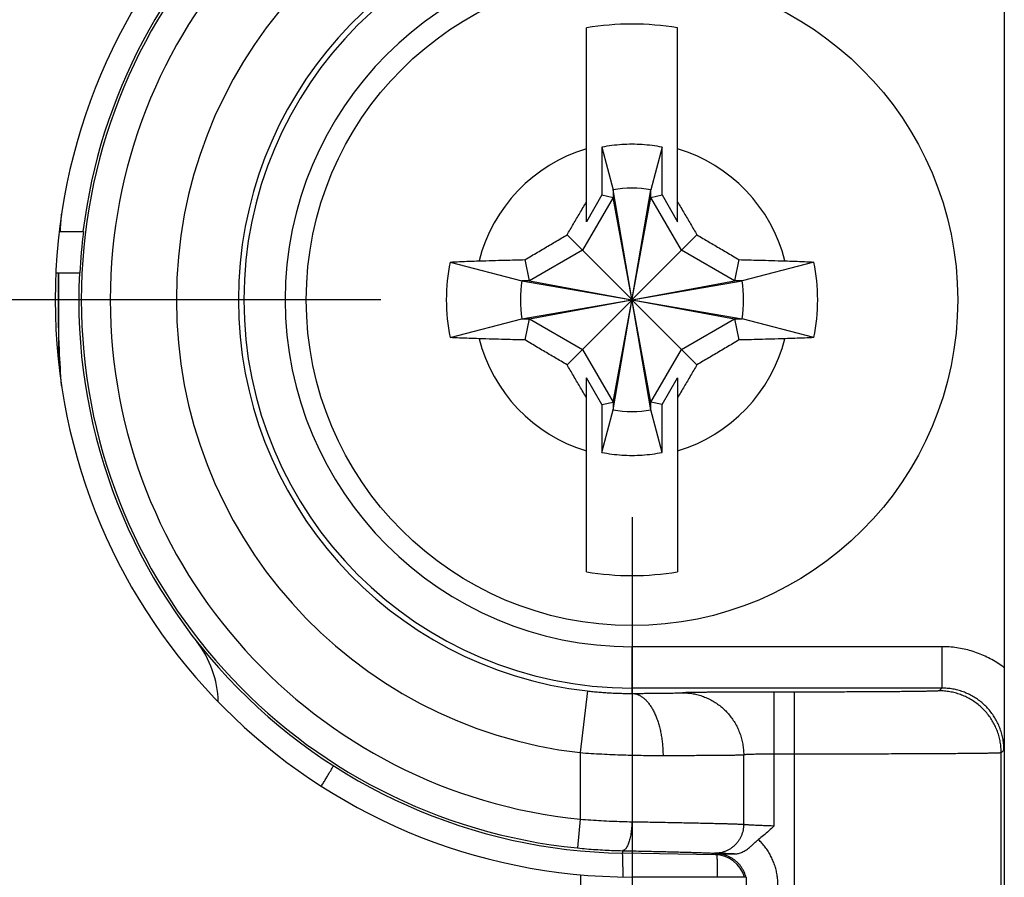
# Model space of a CAD drawing. Header units: inches. Extents: x 0 to 34, y 0 to 22.
# Tile 58 of 93: x 19.301 to 19.777, y 14.469 to 14.884. Entities that reach past the tile are written whole.
import ezdxf

# ---------------------------------------------------------------- set-up
doc = ezdxf.new("R2010")
doc.units = ezdxf.units.IN
doc.header["$LTSCALE"] = 1.87
doc.header["$MEASUREMENT"] = 0
doc.layers.get('0').update_dxf_attribs({"linetype": 'CONTINUOUS'})
doc.layers.add('DIMENSIONS', color=7, linetype='CONTINUOUS')
doc.styles.get("Standard").update_dxf_attribs({"font": 'txt', "width": 0.8})
doc.dimstyles.new('DIMSTYLE_1', dxfattribs={"dimtxt": 0.125, "dimasz": 0.18, "dimexe": 0.18, "dimexo": 0.0625, "dimgap": 0.09, "dimtad": 0, "dimtih": 1, "dimtoh": 1, "dimdec": 3, "dimzin": 4, "dimdsep": 46, "dimtxsty": 'STANDARD', "dimblk": '_FILLED', "dimblk1": '_FILLED', "dimblk2": '_FILLED', "dimcen": 0.09, "dimadec": 0, "dimazin": 0, "dimtp": 0.01, "dimtm": 0.01, "dimtfac": 1, "dimtdec": 3, "dimtofl": 0, "dimtmove": 0, "dimatfit": 3, "dimldrblk": '_FILLED', "dimfxl": 1, "dimtolj": 1, "dimtzin": 4, "dimarcsym": 0})

# ---------------------------------------------------------------- blocks, each defined once
blk = doc.blocks.new('_FILLED')
at = {"color": 0, "linetype": 'BYBLOCK'}
blk.add_solid([(0, 0), (-1, 0.1736111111), (-1, -0.1736111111)], dxfattribs=at)
blk = doc.blocks.new('*D14')
at = {"layer": 'DIMENSIONS', "color": 2, "linetype": 'CONTINUOUS'}
for p, q in [((19.4757473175, 14.7483437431), (15.8491030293, 14.7483437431)), ((15.9741030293, 14.7483437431), (15.9741030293, 14.3769104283)), ((15.9741030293, 14.0054771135), (15.9741030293, 14.3769104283)), ((15.9741030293, 14.3769104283), (15.9741030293, 13.6815105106)), ((16.7136761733, 14.0054771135), (15.8491030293, 14.0054771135)), ((15.9741030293, 13.6815105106), (15.6371751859, 13.6815105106))]:
    blk.add_line(p, q, dxfattribs=at)
at = {"layer": 'DIMENSIONS', "color": 2, "linetype": 'CONTINUOUS', "xscale": 0.18, "yscale": 0.18, "zscale": 0.18}
for p, rotation in [((15.9741030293, 14.7483437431), 90), ((15.9741030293, 14.0054771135), 270)]:
    blk.add_blockref('_FILLED', p, dxfattribs=dict(at, rotation=rotation))
at = {"layer": 'DIMENSIONS', "color": 2, "linetype": 'CONTINUOUS', "width": 0.8}
for s, p in [('[', (14.8746751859, 13.6190105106)), (']', (15.4746751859, 13.6190105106)), ('.743', (14.3496751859, 13.6190105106)), ('18.87', (14.9746751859, 13.6190105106))]:
    blk.add_text(s, height=0.125, dxfattribs=at).set_placement(p)
blk = doc.blocks.new('*D20')
at = {"layer": 'DIMENSIONS', "color": 2, "linetype": 'CONTINUOUS'}
for p, q in [((19.5971030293, 14.6432688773), (19.5971030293, 11.6287782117)), ((16.7861030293, 13.9271134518), (16.7861030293, 11.6287782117)), ((16.7861030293, 11.7537782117), (17.4882783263, 11.7537782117)), ((19.5971030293, 11.7537782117), (18.8382783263, 11.7537782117))]:
    blk.add_line(p, q, dxfattribs=at)
at = {"layer": 'DIMENSIONS', "color": 2, "linetype": 'CONTINUOUS', "xscale": 0.18, "yscale": 0.18, "zscale": 0.18, "rotation": 180}
blk.add_blockref('_FILLED', (16.7861030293, 11.7537782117), dxfattribs=at)
at = {"layer": 'DIMENSIONS', "color": 2, "linetype": 'CONTINUOUS', "xscale": 0.18, "yscale": 0.18, "zscale": 0.18}
blk.add_blockref('_FILLED', (19.5971030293, 11.7537782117), dxfattribs=at)
at = {"layer": 'DIMENSIONS', "color": 2, "linetype": 'CONTINUOUS', "width": 0.8}
for s, p in [('[', (18.1757783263, 11.6912782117)), (']', (18.6757783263, 11.6912782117)), ('2.811', (17.5507783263, 11.6912782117)), ('71.4', (18.2757783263, 11.6912782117))]:
    blk.add_text(s, height=0.125, dxfattribs=at).set_placement(p)

msp = doc.modelspace()

# ---------------------------------------------------------------- linework, layer by layer
at = {"color": 7, "linetype": 'CONTINUOUS'}
for p, q in [((19.7771030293, 14.9261484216), (19.7771030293, 14.5705391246)), ((19.5750557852, 14.7860261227), (19.5750557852, 14.879794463)), ((19.6191502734, 14.7860261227), (19.6191502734, 14.879794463)), ((19.5825548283, 14.8220970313), (19.587949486, 14.8015383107)), ((19.5825548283, 14.8220970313), (19.5825548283, 14.7990148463)), ((19.6116512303, 14.8220970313), (19.6062565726, 14.8015383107)), ((19.6116512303, 14.7990148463), (19.6116512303, 14.8220970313)), ((19.6062565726, 14.6951491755), (19.587949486, 14.8015383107)), ((19.587949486, 14.8015383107), (19.587949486, 14.7978768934)), ((19.587949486, 14.6951491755), (19.6062565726, 14.8015383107)), ((19.6062565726, 14.7978768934), (19.6062565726, 14.8015383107)), ((19.587949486, 14.7978768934), (19.5731695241, 14.7722772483)), ((19.5825548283, 14.7990148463), (19.5750557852, 14.7860261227)), ((19.5825548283, 14.7990148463), (19.587949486, 14.7978768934)), ((19.6062565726, 14.6988105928), (19.587949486, 14.7978768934)), ((19.587949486, 14.6988105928), (19.6062565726, 14.7978768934)), ((19.6062565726, 14.7978768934), (19.6116512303, 14.7990148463)), ((19.6210365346, 14.7722772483), (19.6062565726, 14.7978768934)), ((19.6116512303, 14.7990148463), (19.6191502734, 14.7860261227)), ((19.3201998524, 14.7813437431), (19.3318961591, 14.7813437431)), ((19.5657064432, 14.7797403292), (19.6284996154, 14.716947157)), ((19.5657064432, 14.716947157), (19.6284996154, 14.7797403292)), ((19.5731695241, 14.7722772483), (19.5475698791, 14.7574972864)), ((19.6466361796, 14.7574972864), (19.6210365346, 14.7722772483)), ((19.5475698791, 14.7574972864), (19.5454050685, 14.7677599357)), ((19.6488009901, 14.7677599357), (19.6466361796, 14.7574972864)), ((19.5092112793, 14.7666019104), (19.5439084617, 14.7574972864)), ((19.6849947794, 14.7666019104), (19.6502975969, 14.7574972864)), ((19.3186079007, 14.7613437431), (19.3301672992, 14.7613437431)), ((19.5439084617, 14.7574972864), (19.6502975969, 14.7391901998)), ((19.5439084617, 14.7391901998), (19.6502975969, 14.7574972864)), ((19.5475698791, 14.7574972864), (19.5439084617, 14.7574972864)), ((19.5475698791, 14.7574972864), (19.6466361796, 14.7391901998)), ((19.5475698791, 14.7391901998), (19.6466361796, 14.7574972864)), ((19.6502975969, 14.7574972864), (19.6466361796, 14.7574972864)), ((19.5092112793, 14.7300855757), (19.5439084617, 14.7391901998)), ((19.5439084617, 14.7391901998), (19.5475698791, 14.7391901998)), ((19.5454050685, 14.7289275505), (19.5475698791, 14.7391901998)), ((19.5475698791, 14.7391901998), (19.5731695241, 14.7244102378)), ((19.6210365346, 14.7244102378), (19.6466361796, 14.7391901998)), ((19.6466361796, 14.7391901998), (19.6502975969, 14.7391901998)), ((19.6466361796, 14.7391901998), (19.6488009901, 14.7289275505)), ((19.6849947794, 14.7300855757), (19.6502975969, 14.7391901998)), ((19.5731695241, 14.7244102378), (19.587949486, 14.6988105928)), ((19.6062565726, 14.6988105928), (19.6210365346, 14.7244102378)), ((19.5825548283, 14.6976726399), (19.5750557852, 14.7106613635)), ((19.5750557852, 14.6168930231), (19.5750557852, 14.7106613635)), ((19.6116512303, 14.6976726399), (19.6191502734, 14.7106613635)), ((19.6191502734, 14.7106613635), (19.6191502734, 14.6168930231)), ((19.5825548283, 14.6976726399), (19.587949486, 14.6988105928)), ((19.5825548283, 14.6976726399), (19.5825548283, 14.6745904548)), ((19.587949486, 14.6988105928), (19.587949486, 14.6951491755)), ((19.6116512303, 14.6976726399), (19.6062565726, 14.6988105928)), ((19.6062565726, 14.6951491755), (19.6062565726, 14.6988105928)), ((19.6116512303, 14.6745904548), (19.6116512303, 14.6976726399)), ((19.5825548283, 14.6745904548), (19.587949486, 14.6951491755)), ((19.6116512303, 14.6745904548), (19.6062565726, 14.6951491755)), ((19.7469311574, 14.5806699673), (19.5971030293, 14.5806699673)), ((19.5971030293, 14.5581073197), (19.5971030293, 14.5806699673)), ((19.7469311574, 14.5806699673), (19.7469311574, 14.5606707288)), ((19.575507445, 14.5592782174), (19.5721030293, 14.5294731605)), ((19.7469311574, 14.5606707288), (19.5971030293, 14.5606707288)), ((19.675615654, 14.5587470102), (19.6659113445, 14.5587470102)), ((19.6659113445, 14.4941406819), (19.6659113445, 14.5587470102)), ((19.675615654, 14.0054771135), (19.675615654, 14.5587470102)), ((19.7469311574, 14.5606707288), (19.7456129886, 14.55935256)), ((19.5721030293, 14.5294731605), (19.5721030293, 14.4973201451)), ((19.675615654, 14.5287481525), (19.6659113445, 14.5287481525)), ((19.7769300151, 14.5306718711), (19.7756118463, 14.5293537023)), ((19.7756118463, 14.1054733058), (19.7756118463, 14.5293537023)), ((19.6510995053, 14.4948535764), (19.6510995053, 14.5284174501)), ((19.5721030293, 14.4973201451), (19.5707156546, 14.4833895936)), ((19.5924555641, 14.4820906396), (19.5924345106, 14.4808844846)), ((19.6373653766, 14.4801002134), (19.5924345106, 14.4808844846)), ((19.6378936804, 14.4806193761), (19.6373653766, 14.4801002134)), ((19.5722230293, 14.4704660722), (19.5722230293, 14.2358437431)), ((19.6522230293, 14.4693437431), (19.5972230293, 14.4693437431)), ((19.6522230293, 14.4693437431), (19.6522230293, 14.2358437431))]:
    msp.add_line(p, q, dxfattribs=at)
msp.add_circle((19.5971030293, 14.7483437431), 0.157480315, dxfattribs=at)
for centre, radius, start, end in [((19.5972230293, 14.7483437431), 0.279, 90, 270), ((19.5971030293, 14.7483437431), 0.2675, 91, 172.9068106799), ((19.5971030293, 14.7483437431), 0.266264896, 95.6874600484, 264.3125399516), ((19.5971030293, 14.7483437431), 0.2522654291, 95.6874600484, 264.3125399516), ((19.5971030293, 14.7483437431), 0.22029374, 96.5162406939, 263.4837593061), ((19.5971030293, 14.7483437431), 0.1902948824, 96.5162406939, 263.4837593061), ((19.5971030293, 14.7483437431), 0.1876730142, 90, 270), ((19.5971030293, 14.7483437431), 0.1676737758, 90, 270), ((19.5971030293, 14.7483437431), 0.1332868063, 80.4788277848, 99.5211722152), ((19.5971030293, 14.7483437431), 0.0762974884, 106.7959554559, 165.725538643), ((19.5971030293, 14.7483437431), 0.0762974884, 14.274461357, 73.2040445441), ((19.5971030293, 14.7483437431), 0.053976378, 80.2363529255, 99.7636470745), ((19.5971030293, 14.7483437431), 0.2672520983, 172.9070762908, 177.211849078), ((19.5971030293, 14.7483437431), 0.0897682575, 168.2645867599, 191.7354132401), ((19.5971030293, 14.7483437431), 0.0897682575, 348.2645867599, 11.7354132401), ((19.5971030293, 14.7483437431), 0.2675, 177.2130253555, 269), ((19.5971030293, 14.7483437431), 0.053976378, 170.2363529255, 189.7636470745), ((19.5971030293, 14.7483437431), 0.053976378, 350.2363529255, 9.7636470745), ((19.5971030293, 14.7483437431), 0.0762974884, 194.274461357, 253.2040445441), ((19.5971030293, 14.7483437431), 0.0762974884, 286.7959554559, 345.725538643), ((19.5971030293, 14.7483437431), 0.053976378, 260.2363529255, 279.7636470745), ((19.5971030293, 14.7483437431), 0.1332868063, 260.4788277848, 279.5211722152), ((19.3471030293, 14.5526239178), 0.05, 1.7004644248, 37.5774312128), ((19.6371030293, 14.4651025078), 0.015, 16.4243434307, 89)]:
    msp.add_arc(centre, radius, start, end, dxfattribs=at)
for points, knots in [([(19.6116512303, 14.8220970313), (19.6100558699, 14.8224138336), (19.6068433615, 14.8229433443), (19.6019837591, 14.8234211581), (19.5971030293, 14.8235806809), (19.5922222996, 14.8234211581), (19.5873626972, 14.8229433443), (19.5841501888, 14.8224138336), (19.5825548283, 14.8220970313)], [0, 0, 0, 0, 0.1666600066, 0.3333296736, 0.4999999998, 0.6666703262, 0.8333399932, 1, 1, 1, 1]), ([(19.5657064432, 14.7797403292), (19.5662195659, 14.7806195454), (19.5672443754, 14.7823730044), (19.568783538, 14.7849990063), (19.5703259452, 14.7876230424), (19.571880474, 14.7902601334), (19.5734577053, 14.7929280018), (19.5745192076, 14.7947182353), (19.5750557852, 14.7956218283)], [0, 0, 0, 0, 0.165715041, 0.3306129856, 0.4954915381, 0.6611979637, 0.8289282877, 1, 1, 1, 1]), ([(19.6191502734, 14.7956218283), (19.619686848, 14.7947182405), (19.6207483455, 14.7929280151), (19.6223255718, 14.7902601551), (19.6238800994, 14.7876230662), (19.6254225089, 14.7849990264), (19.6269616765, 14.782373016), (19.6279864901, 14.7806195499), (19.6284996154, 14.7797403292)], [0, 0, 0, 0, 0.1710707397, 0.3388004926, 0.5045068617, 0.6693856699, 0.8342841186, 1, 1, 1, 1]), ([(19.5454050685, 14.7677599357), (19.5464275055, 14.7683700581), (19.548437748, 14.7695675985), (19.5514134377, 14.7713343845), (19.5543168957, 14.7730527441), (19.5571770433, 14.7747401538), (19.5600177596, 14.7764109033), (19.5628585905, 14.7780765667), (19.5647552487, 14.779185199), (19.5657064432, 14.7797403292)], [0, 0, 0, 0, 0.1515269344, 0.2977884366, 0.440422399, 0.5808990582, 0.720411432, 0.8598385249, 1, 1, 1, 1]), ([(19.6284996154, 14.7797403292), (19.6294594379, 14.7791801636), (19.6313710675, 14.7780627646), (19.6342305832, 14.7763860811), (19.6370821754, 14.7747088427), (19.6399443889, 14.7730201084), (19.6428399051, 14.7713063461), (19.6457960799, 14.7695510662), (19.6477893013, 14.7683636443), (19.6488009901, 14.7677599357)], [0, 0, 0, 0, 0.1414328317, 0.2817965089, 0.421861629, 0.5624606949, 0.7047315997, 0.8500659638, 1, 1, 1, 1]), ([(19.5092112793, 14.7666019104), (19.5107312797, 14.7666741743), (19.5138015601, 14.7668118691), (19.5184515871, 14.7669964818), (19.5215816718, 14.7671051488), (19.5231611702, 14.7671561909)], [0, 0, 0, 0, 0.3269927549, 0.6604138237, 1, 1, 1, 1]), ([(19.5231611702, 14.7671561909), (19.525313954, 14.767225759), (19.5294114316, 14.7673518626), (19.5352583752, 14.767515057), (19.5405201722, 14.7676485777), (19.5438372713, 14.7677253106), (19.5454050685, 14.7677599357)], [0, 0, 0, 0, 0.2903860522, 0.5526752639, 0.788580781, 1, 1, 1, 1]), ([(19.6488009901, 14.7677599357), (19.6503533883, 14.7677256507), (19.6536479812, 14.7676494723), (19.6588914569, 14.7675165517), (19.6647538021, 14.7673530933), (19.6688737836, 14.767226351), (19.6710448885, 14.7671561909)], [0, 0, 0, 0, 0.2093426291, 0.4442895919, 0.7071426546, 1, 1, 1, 1]), ([(19.6710448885, 14.7671561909), (19.6726243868, 14.7671051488), (19.6757544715, 14.7669964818), (19.6804044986, 14.7668118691), (19.683474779, 14.7666741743), (19.6849947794, 14.7666019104)], [0, 0, 0, 0, 0.3395861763, 0.6730072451, 1, 1, 1, 1]), ([(19.3213182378, 14.7069250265), (19.3208731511, 14.7126639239), (19.3200562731, 14.726471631), (19.3197523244, 14.7403020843), (19.3197530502, 14.7483750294)], [0, 0, 0, 0, 0.416220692, 1, 1, 1, 1]), ([(19.5231611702, 14.7295312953), (19.5215816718, 14.7295823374), (19.5184515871, 14.7296910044), (19.5138015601, 14.7298756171), (19.5107312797, 14.7300133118), (19.5092112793, 14.7300855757)], [0, 0, 0, 0, 0.3395861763, 0.6730072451, 1, 1, 1, 1]), ([(19.5454050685, 14.7289275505), (19.5438526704, 14.7289618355), (19.5405580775, 14.7290380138), (19.5353146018, 14.7291709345), (19.5294522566, 14.7293343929), (19.525332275, 14.7294611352), (19.5231611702, 14.7295312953)], [0, 0, 0, 0, 0.2093426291, 0.4442895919, 0.7071426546, 1, 1, 1, 1]), ([(19.5657064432, 14.716947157), (19.5647466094, 14.7175073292), (19.5628349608, 14.7186247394), (19.5599754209, 14.7203014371), (19.5571238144, 14.7219786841), (19.5542615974, 14.7236674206), (19.5513660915, 14.7253811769), (19.5484099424, 14.7271364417), (19.5464167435, 14.7283238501), (19.5454050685, 14.7289275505)], [0, 0, 0, 0, 0.1414345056, 0.281799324, 0.4218651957, 0.5624644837, 0.7047349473, 0.8500680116, 1, 1, 1, 1]), ([(19.6488009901, 14.7289275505), (19.6477785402, 14.7283174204), (19.6457682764, 14.7271198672), (19.6427925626, 14.725353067), (19.6398890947, 14.7236347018), (19.6370289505, 14.7219472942), (19.6341882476, 14.7202765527), (19.6313474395, 14.7186109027), (19.6294507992, 14.7175022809), (19.6284996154, 14.716947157)], [0, 0, 0, 0, 0.1515288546, 0.2977915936, 0.4404259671, 0.5809024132, 0.7204140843, 0.8598401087, 1, 1, 1, 1]), ([(19.6710448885, 14.7295312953), (19.6688921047, 14.7294617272), (19.6647946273, 14.7293356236), (19.6589476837, 14.7291724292), (19.6536858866, 14.7290389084), (19.6503687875, 14.7289621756), (19.6488009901, 14.7289275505)], [0, 0, 0, 0, 0.2903860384, 0.552675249, 0.7885807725, 1, 1, 1, 1]), ([(19.6849947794, 14.7300855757), (19.683474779, 14.7300133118), (19.6804044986, 14.7298756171), (19.6757544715, 14.7296910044), (19.6726243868, 14.7295823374), (19.6710448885, 14.7295312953)], [0, 0, 0, 0, 0.3269927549, 0.6604138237, 1, 1, 1, 1]), ([(19.5750557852, 14.7010656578), (19.574519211, 14.7019692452), (19.573457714, 14.7037594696), (19.5718804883, 14.7064273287), (19.5703259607, 14.7090644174), (19.568783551, 14.7116884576), (19.5672443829, 14.7143144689), (19.5662195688, 14.7160679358), (19.5657064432, 14.716947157)], [0, 0, 0, 0, 0.1710706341, 0.338800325, 0.504506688, 0.6693855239, 0.8342840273, 1, 1, 1, 1]), ([(19.6284996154, 14.716947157), (19.6279864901, 14.7160679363), (19.6269616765, 14.7143144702), (19.6254225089, 14.7116884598), (19.6238800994, 14.70906442), (19.6223255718, 14.706427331), (19.6207483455, 14.7037594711), (19.619686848, 14.7019692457), (19.6191502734, 14.7010656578)], [0, 0, 0, 0, 0.1657158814, 0.3306143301, 0.4954931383, 0.6611995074, 0.8289292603, 1, 1, 1, 1]), ([(19.5825548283, 14.6745904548), (19.5841501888, 14.6742736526), (19.5873626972, 14.6737441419), (19.5922222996, 14.673266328), (19.5971030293, 14.6731068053), (19.6019837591, 14.673266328), (19.6068433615, 14.6737441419), (19.6100558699, 14.6742736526), (19.6116512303, 14.6745904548)], [0, 0, 0, 0, 0.1666600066, 0.3333296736, 0.4999999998, 0.6666703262, 0.8333399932, 1, 1, 1, 1]), ([(19.7771030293, 14.5705391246), (19.7761518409, 14.5712589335), (19.7741936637, 14.5726353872), (19.7711100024, 14.57448416), (19.7678939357, 14.5761110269), (19.7645673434, 14.5775027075), (19.7611495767, 14.5786506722), (19.7576576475, 14.5795503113), (19.7541090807, 14.5801957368), (19.7505271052, 14.5805837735), (19.7481282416, 14.5806699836), (19.7469311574, 14.5806699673)], [0, 0, 0, 0, 0.1105033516, 0.2215107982, 0.3327945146, 0.444094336, 0.5552715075, 0.6665047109, 0.7778561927, 0.8891041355, 1, 1, 1, 1]), ([(19.7771030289, 14.570532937), (19.7771030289, 14.5695439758), (19.7771022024, 14.5675499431), (19.777098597, 14.5645067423), (19.7770924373, 14.561332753), (19.7770832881, 14.5579479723), (19.7770704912, 14.5542824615), (19.7770532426, 14.5502821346), (19.7770307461, 14.5459156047), (19.7770024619, 14.5411757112), (19.7769683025, 14.5360519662), (19.7769431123, 14.5325102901), (19.7769300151, 14.5306718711)], [0, 0, 0, 0, 0.0744297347, 0.150071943, 0.2290330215, 0.3133062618, 0.4048132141, 0.5049029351, 0.6143757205, 0.7334448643, 0.8616361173, 1, 1, 1, 1]), ([(19.7771030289, 14.570532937), (19.7771030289, 14.5203925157), (19.7771030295, 14.4201113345), (19.7771030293, 14.2696896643), (19.7771030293, 14.1694084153), (19.7771030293, 14.1192679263)], [0, 0, 0, 0, 0.3333324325, 0.666667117, 1, 1, 1, 1]), ([(19.5755074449, 14.5592782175), (19.5764132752, 14.5591747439), (19.578239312, 14.5589800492), (19.5809939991, 14.5587283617), (19.583767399, 14.5585176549), (19.5865350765, 14.5583499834), (19.5892721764, 14.5582260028), (19.5919543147, 14.5581449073), (19.5945584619, 14.5581045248), (19.5962659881, 14.5581024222), (19.5971030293, 14.5581073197)], [0, 0, 0, 0, 0.1263940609, 0.2545713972, 0.3834653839, 0.5119698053, 0.6389495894, 0.7632905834, 0.883956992, 1, 1, 1, 1]), ([(19.5971030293, 14.5581073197), (19.5981382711, 14.5581125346), (19.6001637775, 14.5581235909), (19.6031270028, 14.5581425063), (19.6059335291, 14.5581633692), (19.608562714, 14.5581860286), (19.6109956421, 14.5582103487), (19.6132153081, 14.558236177), (19.6152069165, 14.5582633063), (19.6169577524, 14.5582915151), (19.6184574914, 14.5583206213), (19.6196985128, 14.5583502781), (19.6206755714, 14.5583802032), (19.6212383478, 14.5584033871), (19.6214749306, 14.5584163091)], [0, 0, 0, 0, 0.1274173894, 0.2492995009, 0.3647160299, 0.4728492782, 0.5729069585, 0.6641714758, 0.7460602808, 0.8180532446, 0.8796889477, 0.9306800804, 0.9708383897, 1, 1, 1, 1]), ([(19.5971030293, 14.5581073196), (19.5975389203, 14.5581006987), (19.5984220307, 14.558009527), (19.5997261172, 14.5576439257), (19.6010069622, 14.557053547), (19.6022544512, 14.5562448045), (19.6034601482, 14.5552250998), (19.604615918, 14.5540027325), (19.6057139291, 14.5525870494), (19.6067465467, 14.5509885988), (19.607706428, 14.549219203), (19.6085866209, 14.5472919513), (19.6093806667, 14.5452211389), (19.6100826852, 14.5430221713), (19.6106874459, 14.5407114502), (19.611190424, 14.5383062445), (19.6115878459, 14.5358245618), (19.6118767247, 14.5332849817), (19.6120548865, 14.5307066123), (19.6120989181, 14.5289760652), (19.6121021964, 14.528108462)], [0, 0, 0, 0, 0.0360838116, 0.0730538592, 0.1116222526, 0.1523729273, 0.1957418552, 0.2420196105, 0.2913660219, 0.3438288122, 0.3993617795, 0.4578407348, 0.5190769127, 0.5828281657, 0.648808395, 0.7166956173, 0.7861390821, 0.8567657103, 0.928186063, 1, 1, 1, 1]), ([(19.6659113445, 14.5587470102), (19.6647468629, 14.5587470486), (19.6624179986, 14.5587462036), (19.6589343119, 14.5587426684), (19.6554794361, 14.5587367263), (19.6520817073, 14.5587284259), (19.6487683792, 14.5587178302), (19.645563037, 14.5587050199), (19.6424850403, 14.5586900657), (19.6395511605, 14.5586730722), (19.6367788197, 14.5586541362), (19.6341861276, 14.5586333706), (19.631790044, 14.5586109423), (19.6296047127, 14.5585869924), (19.6276420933, 14.5585616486), (19.6259142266, 14.5585351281), (19.624433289, 14.5585075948), (19.6232103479, 14.5584794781), (19.6222529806, 14.5584508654), (19.6217041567, 14.5584288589), (19.6214749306, 14.5584163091)], [0, 0, 0, 0, 0.0786120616, 0.1572174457, 0.2351775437, 0.3118448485, 0.3865926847, 0.4588555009, 0.5282334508, 0.5943851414, 0.656919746, 0.7153935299, 0.7694187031, 0.8186820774, 0.8629301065, 0.9019225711, 0.9353408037, 0.9629227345, 0.9845021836, 1, 1, 1, 1]), ([(19.6214756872, 14.558416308), (19.622336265, 14.5584150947), (19.6240585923, 14.558336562), (19.6266214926, 14.5579914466), (19.6291456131, 14.5574216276), (19.6316114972, 14.5566314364), (19.6340004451, 14.5556268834), (19.6362942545, 14.5544156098), (19.6384754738, 14.5530068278), (19.6405275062, 14.551411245), (19.6424347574, 14.5496409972), (19.6441827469, 14.5477095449), (19.6457582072, 14.5456315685), (19.6471491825, 14.5434228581), (19.648345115, 14.5411001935), (19.6493369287, 14.5386812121), (19.6501170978, 14.5361843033), (19.6506797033, 14.5336283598), (19.651020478, 14.5310330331), (19.6510980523, 14.529289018), (19.6510992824, 14.5284173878)], [0, 0, 0, 0, 0.0551750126, 0.1103700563, 0.1655959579, 0.2208611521, 0.2761729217, 0.3315371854, 0.3869583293, 0.4424391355, 0.4979809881, 0.5535835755, 0.6092447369, 0.6649605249, 0.7207253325, 0.7765320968, 0.8323725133, 0.8882372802, 0.9441163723, 1, 1, 1, 1]), ([(19.7456129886, 14.55935256), (19.7455605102, 14.5593014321), (19.7452629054, 14.559325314), (19.7447337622, 14.5592395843), (19.7438052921, 14.5592261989), (19.7425566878, 14.5591743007), (19.7409556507, 14.5591385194), (19.7390266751, 14.5590975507), (19.7367755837, 14.5590598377), (19.7342166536, 14.5590228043), (19.731361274, 14.5589875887), (19.7282224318, 14.5589541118), (19.7248155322, 14.5589226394), (19.7211591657, 14.5588933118), (19.7172732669, 14.5588663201), (19.7131774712, 14.5588418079), (19.7088907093, 14.5588198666), (19.7044325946, 14.5588006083), (19.6998264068, 14.5587841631), (19.6950998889, 14.5587706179), (19.6902842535, 14.558760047), (19.6854119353, 14.5587525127), (19.6805160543, 14.5587480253), (19.6772480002, 14.5587470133), (19.675615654, 14.5587470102)], [0, 0, 0, 0, 0.0031396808, 0.0111676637, 0.0241793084, 0.0421692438, 0.0650451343, 0.0926770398, 0.1248949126, 0.1615081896, 0.2023503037, 0.2472630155, 0.2960238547, 0.3483508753, 0.4039529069, 0.4625487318, 0.5238695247, 0.5876542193, 0.6535923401, 0.7212579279, 0.7901986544, 0.8599553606, 0.9300497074, 1, 1, 1, 1]), ([(19.7756118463, 14.5293537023), (19.7756117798, 14.5302260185), (19.7755354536, 14.5319716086), (19.7751932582, 14.534569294), (19.7746259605, 14.5371274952), (19.7738378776, 14.5396264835), (19.7728350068, 14.5420473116), (19.7716249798, 14.5443715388), (19.770217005, 14.5465814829), (19.7686217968, 14.5486603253), (19.7668514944, 14.5505922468), (19.7649195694, 14.5523625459), (19.7628407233, 14.5539577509), (19.7606307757, 14.5553657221), (19.7583065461, 14.5565757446), (19.755885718, 14.5575786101), (19.7533867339, 14.5583666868), (19.7508285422, 14.5589339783), (19.7482308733, 14.5592761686), (19.7464852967, 14.5593524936), (19.7456129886, 14.55935256)], [0, 0, 0, 0, 0.0555544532, 0.1111092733, 0.1666644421, 0.2222199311, 0.2777757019, 0.3333317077, 0.3888878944, 0.444444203, 0.5000005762, 0.5555569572, 0.611113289, 0.6666695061, 0.7222255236, 0.7777812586, 0.8333366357, 0.888891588, 0.9444460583, 1, 1, 1, 1]), ([(19.7769300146, 14.5306718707), (19.7769300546, 14.5315437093), (19.7768540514, 14.5332883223), (19.7765125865, 14.5358846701), (19.7759462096, 14.53844184), (19.7751590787, 14.5409403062), (19.7741570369, 14.5433611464), (19.7729476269, 14.5456857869), (19.7715400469, 14.5478963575), (19.7699450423, 14.5499758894), (19.7681747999, 14.5519084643), (19.7662428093, 14.5536793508), (19.7641637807, 14.5552750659), (19.76195352, 14.5566834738), (19.7596288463, 14.557893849), (19.7572074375, 14.5588969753), (19.754707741, 14.5596852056), (19.7521487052, 14.5602525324), (19.7495500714, 14.5605946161), (19.7478038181, 14.5606707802), (19.7469311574, 14.5606707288)], [0, 0, 0, 0, 0.0555214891, 0.1110414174, 0.1665665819, 0.2221027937, 0.2776503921, 0.3332066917, 0.3887681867, 0.4443311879, 0.4998946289, 0.5554574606, 0.6110207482, 0.666584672, 0.7221499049, 0.7777162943, 0.8332844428, 0.8888542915, 0.9444261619, 1, 1, 1, 1]), ([(19.5721030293, 14.5294731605), (19.5738443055, 14.5293487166), (19.5773202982, 14.5291175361), (19.5825183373, 14.5288229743), (19.5876735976, 14.5285802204), (19.5927638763, 14.528388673), (19.5977674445, 14.528247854), (19.6026629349, 14.5281550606), (19.6074294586, 14.5281073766), (19.6105618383, 14.5281035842), (19.6121030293, 14.528108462)], [0, 0, 0, 0, 0.1308230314, 0.261059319, 0.3901571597, 0.5175774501, 0.6427860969, 0.7652646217, 0.8845034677, 1, 1, 1, 1]), ([(19.6659113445, 14.5287481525), (19.6654076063, 14.528748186), (19.6644053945, 14.528746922), (19.6629150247, 14.5287409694), (19.6614554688, 14.5287311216), (19.6600414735, 14.5287175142), (19.6586873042, 14.5287003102), (19.657406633, 14.5286796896), (19.6562123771, 14.5286558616), (19.6551165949, 14.5286290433), (19.6541303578, 14.5285995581), (19.6532636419, 14.5285677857), (19.6525252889, 14.5285340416), (19.6519227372, 14.5284990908), (19.651462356, 14.5284629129), (19.6512036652, 14.5284345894), (19.6510995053, 14.5284174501)], [0, 0, 0, 0, 0.1019734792, 0.202881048, 0.3017027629, 0.3974427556, 0.4891338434, 0.5758535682, 0.6567264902, 0.7309386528, 0.7977419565, 0.8564622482, 0.9065059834, 0.9473657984, 0.9786310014, 1, 1, 1, 1]), ([(19.7756118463, 14.5293537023), (19.7755373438, 14.5293021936), (19.7751865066, 14.5293330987), (19.7745214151, 14.529246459), (19.7733966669, 14.5292380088), (19.7718782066, 14.529188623), (19.7699436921, 14.5291561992), (19.7676132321, 14.5291180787), (19.7648925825, 14.5290830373), (19.7617950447, 14.5290482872), (19.7583336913, 14.529015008), (19.7545239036, 14.5289830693), (19.750381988, 14.5289527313), (19.7459250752, 14.528924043), (19.7411708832, 14.5288971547), (19.7361381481, 14.5288722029), (19.7308472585, 14.5288492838), (19.7253204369, 14.5288284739), (19.7195815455, 14.5288098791), (19.7136553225, 14.5287936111), (19.7075670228, 14.5287797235), (19.7013423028, 14.5287682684), (19.69500731, 14.5287593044), (19.6885891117, 14.5287528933), (19.6821159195, 14.5287490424), (19.6777852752, 14.528748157), (19.675615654, 14.5287481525)], [0, 0, 0, 0, 0.0027171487, 0.0096471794, 0.0207729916, 0.0360454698, 0.055397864, 0.0787462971, 0.1059904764, 0.1370130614, 0.1716778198, 0.2098315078, 0.2513071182, 0.295934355, 0.3435371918, 0.3939303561, 0.4469131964, 0.5022600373, 0.5597306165, 0.6190750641, 0.6800414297, 0.742373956, 0.8058107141, 0.8700850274, 0.9349135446, 1, 1, 1, 1]), ([(19.6121030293, 14.528108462), (19.6136494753, 14.5281133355), (19.6166729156, 14.5281236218), (19.6210968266, 14.5281409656), (19.625291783, 14.528159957), (19.6292381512, 14.5281804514), (19.6329176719, 14.5282023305), (19.6363132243, 14.528225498), (19.6394088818, 14.5282498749), (19.6421900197, 14.5282752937), (19.6446435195, 14.5283015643), (19.6467578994, 14.5283285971), (19.6485233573, 14.5283561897), (19.6499317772, 14.5283840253), (19.6507507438, 14.5284056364), (19.6510995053, 14.5284175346)], [0, 0, 0, 0, 0.1189633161, 0.2325841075, 0.3403187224, 0.4416700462, 0.536168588, 0.6233764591, 0.7028841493, 0.7743141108, 0.8373286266, 0.8916340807, 0.9369792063, 0.9731553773, 1, 1, 1, 1]), ([(19.4469387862, 14.513323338), (19.4472814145, 14.5138791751), (19.4480000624, 14.5150479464), (19.4490445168, 14.5167582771), (19.4500256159, 14.5183788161), (19.4508549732, 14.519769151), (19.4515425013, 14.5209317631), (19.4520443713, 14.5218296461), (19.4524563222, 14.5225299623), (19.4525771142, 14.5228781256), (19.4527441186, 14.5231401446), (19.4526984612, 14.5231694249)], [0, 0, 0, 0, 0.1715489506, 0.3604703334, 0.526613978, 0.6689715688, 0.7866820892, 0.8790397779, 0.9455064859, 0.9857494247, 1, 1, 1, 1]), ([(19.5721030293, 14.4973201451), (19.5737945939, 14.4971811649), (19.5771708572, 14.4969264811), (19.5822200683, 14.4966129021), (19.5872271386, 14.4963682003), (19.5921718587, 14.4961907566), (19.5954458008, 14.4961151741), (19.5970689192, 14.4960879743)], [0, 0, 0, 0, 0.2036673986, 0.4062798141, 0.6070430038, 0.8052025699, 1, 1, 1, 1]), ([(19.5970685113, 14.4960879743), (19.5970595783, 14.4956009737), (19.5970260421, 14.4946316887), (19.5969289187, 14.4931917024), (19.5967861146, 14.4917832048), (19.5965992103, 14.4904215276), (19.5963702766, 14.4891214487), (19.5961018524, 14.4878970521), (19.5957969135, 14.486761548), (19.5954588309, 14.4857271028), (19.5950913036, 14.4848046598), (19.5946982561, 14.4840037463), (19.5942835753, 14.4833322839), (19.593850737, 14.4827964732), (19.5934015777, 14.4824013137), (19.5929366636, 14.4821528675), (19.5926103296, 14.4820920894), (19.5924555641, 14.4820906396)], [0, 0, 0, 0, 0.0944090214, 0.1879451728, 0.2796914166, 0.3687564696, 0.4542886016, 0.5354902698, 0.6116342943, 0.6820828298, 0.746311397, 0.803942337, 0.8547956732, 0.8989719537, 0.9369904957, 0.9700011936, 1, 1, 1, 1]), ([(19.5970689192, 14.4960879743), (19.5987818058, 14.4960592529), (19.6021606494, 14.4960016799), (19.6071505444, 14.4959138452), (19.6119762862, 14.4958259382), (19.616615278, 14.4957383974), (19.621045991, 14.4956516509), (19.6252477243, 14.4955660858), (19.6292007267, 14.4954820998), (19.6328863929, 14.4954001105), (19.6362874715, 14.4953205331), (19.6393880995, 14.4952437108), (19.6421737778, 14.4951700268), (19.6446314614, 14.4950998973), (19.6467496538, 14.4950336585), (19.6485184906, 14.4949717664), (19.6499296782, 14.494914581), (19.6507501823, 14.4948743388), (19.6510995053, 14.4948535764)], [0, 0, 0, 0, 0.0950928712, 0.1875812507, 0.2770237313, 0.3630062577, 0.445129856, 0.52301241, 0.5962858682, 0.6646039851, 0.7276482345, 0.7851257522, 0.8367674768, 0.8823306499, 0.9216030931, 0.954402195, 0.98057544, 1, 1, 1, 1]), ([(19.6510995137, 14.4948535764), (19.6510986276, 14.494360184), (19.6510452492, 14.4933727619), (19.6508113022, 14.491908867), (19.6504260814, 14.490477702), (19.6498938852, 14.4890954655), (19.6492206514, 14.4877775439), (19.6484138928, 14.4865386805), (19.6474826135, 14.4853927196), (19.6464372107, 14.4843524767), (19.6452893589, 14.4834295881), (19.6440518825, 14.4826343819), (19.6427386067, 14.4819757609), (19.6413642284, 14.4814611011), (19.6399440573, 14.4810961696), (19.6384941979, 14.4808850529), (19.6375179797, 14.480848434), (19.6370307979, 14.4808562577)], [0, 0, 0, 0, 0.0670548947, 0.134103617, 0.2011277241, 0.268109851, 0.335034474, 0.4018885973, 0.4686623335, 0.5353493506, 0.6019471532, 0.6684572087, 0.7348849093, 0.8012393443, 0.8675329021, 0.9337807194, 1, 1, 1, 1]), ([(19.6510995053, 14.4948535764), (19.6512037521, 14.4948390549), (19.6514619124, 14.4948120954), (19.651921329, 14.494773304), (19.6525226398, 14.4947305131), (19.6532598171, 14.4946838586), (19.6541257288, 14.4946341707), (19.6551118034, 14.4945818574), (19.6562079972, 14.4945275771), (19.6574030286, 14.4944718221), (19.6586846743, 14.4944153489), (19.6600398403, 14.4943583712), (19.6614547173, 14.4943019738), (19.6629148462, 14.4942463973), (19.6644053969, 14.4941920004), (19.6654076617, 14.4941582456), (19.6659113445, 14.4941412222)], [0, 0, 0, 0, 0.0212909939, 0.0524866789, 0.0932669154, 0.1432284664, 0.2019038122, 0.2687133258, 0.3429749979, 0.4239167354, 0.5107108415, 0.6024817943, 0.6982861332, 0.7971438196, 0.8980552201, 1, 1, 1, 1]), ([(19.6659113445, 14.4941406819), (19.6650080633, 14.4932999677), (19.6632767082, 14.4916857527), (19.660730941, 14.489431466), (19.6590494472, 14.4880646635), (19.6582294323, 14.4874367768)], [0, 0, 0, 0, 0.3629538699, 0.6962221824, 1, 1, 1, 1]), ([(19.6466760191, 14.4805366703), (19.6469204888, 14.4805340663), (19.6474344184, 14.4805497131), (19.6482358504, 14.4806508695), (19.6490939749, 14.4808533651), (19.6499986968, 14.4811731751), (19.6509404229, 14.481618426), (19.6519086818, 14.4821882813), (19.65289133, 14.4828715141), (19.653872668, 14.4836445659), (19.6548352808, 14.4844715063), (19.6557625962, 14.485307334), (19.6566394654, 14.4861037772), (19.6574505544, 14.4868150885), (19.6579772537, 14.487243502), (19.6582268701, 14.4874346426)], [0, 0, 0, 0, 0.0532161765, 0.1117567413, 0.1755339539, 0.2447520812, 0.320237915, 0.40191989, 0.4890203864, 0.580551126, 0.6737236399, 0.7651993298, 0.8522838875, 0.9315667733, 1, 1, 1, 1]), ([(19.667630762, 14.4656222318), (19.6676306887, 14.4664274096), (19.667565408, 14.4680421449), (19.6672726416, 14.4704529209), (19.6667832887, 14.4728413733), (19.666098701, 14.4751891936), (19.6652239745, 14.4774789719), (19.6641643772, 14.4796931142), (19.6629257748, 14.4818133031), (19.661519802, 14.4838241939), (19.659956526, 14.4857085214), (19.6588206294, 14.4868786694), (19.6582294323, 14.4874367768)], [0, 0, 0, 0, 0.0989367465, 0.1983212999, 0.298093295, 0.3981793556, 0.4984939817, 0.5989523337, 0.69945317, 0.7998773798, 0.9000999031, 1, 1, 1, 1]), ([(19.5707156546, 14.4833895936), (19.5721926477, 14.483242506), (19.5751358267, 14.4829734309), (19.5795338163, 14.4826427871), (19.5838886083, 14.482385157), (19.588190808, 14.4821985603), (19.5910409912, 14.4821191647), (19.5924555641, 14.4820906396)], [0, 0, 0, 0, 0.2044100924, 0.4069888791, 0.6073532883, 0.8051526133, 1, 1, 1, 1]), ([(19.5924555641, 14.4820906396), (19.5939393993, 14.4820604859), (19.5968754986, 14.4819998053), (19.6012205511, 14.481906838), (19.605436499, 14.4818132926), (19.609489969, 14.4817198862), (19.6133495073, 14.4816272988), (19.6169862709, 14.4815362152), (19.6203767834, 14.4814472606), (19.6235037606, 14.4813609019), (19.6263548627, 14.481277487), (19.6289175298, 14.4811974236), (19.6311767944, 14.4811211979), (19.6331169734, 14.4810493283), (19.6347249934, 14.4809825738), (19.6359927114, 14.4809213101), (19.6367232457, 14.480878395), (19.6370307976, 14.4808562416)], [0, 0, 0, 0, 0.0998439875, 0.1975650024, 0.2923754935, 0.3835370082, 0.4703300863, 0.5520963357, 0.62827294, 0.6985015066, 0.7625404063, 0.82015966, 0.8709861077, 0.9146161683, 0.9507724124, 0.9792561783, 1, 1, 1, 1]), ([(19.5927903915, 14.4693825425), (19.5927880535, 14.4700321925), (19.5927812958, 14.4714088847), (19.592764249, 14.4734246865), (19.5927390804, 14.4753402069), (19.5927057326, 14.4769776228), (19.592669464, 14.4783430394), (19.59261785, 14.4793844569), (19.5925843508, 14.4802028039), (19.592506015, 14.4805743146), (19.592490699, 14.4808835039), (19.5924345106, 14.4808844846)], [0, 0, 0, 0, 0.1691278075, 0.3584050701, 0.5248965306, 0.6675817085, 0.7855902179, 0.8782109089, 0.9449074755, 0.9853696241, 1, 1, 1, 1]), ([(19.6466760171, 14.4805365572), (19.6460728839, 14.48055164), (19.6449101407, 14.4805814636), (19.6432400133, 14.4806268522), (19.6417254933, 14.4806708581), (19.6403889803, 14.4807128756), (19.6392485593, 14.4807523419), (19.6383168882, 14.4807886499), (19.6376009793, 14.4808214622), (19.6371964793, 14.4808443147), (19.6370307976, 14.4808562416)], [0, 0, 0, 0, 0.1875440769, 0.3615603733, 0.5193547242, 0.658534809, 0.777223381, 0.8740694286, 0.9483641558, 1, 1, 1, 1]), ([(19.6378936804, 14.4806193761), (19.6389287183, 14.4806103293), (19.6409388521, 14.4805927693), (19.6438663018, 14.4805655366), (19.6457587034, 14.4805463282), (19.6466760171, 14.4805365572)], [0, 0, 0, 0, 0.353561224, 0.6866466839, 1, 1, 1, 1]), ([(19.6521626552, 14.4693437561), (19.6520382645, 14.4698293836), (19.6517407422, 14.4707888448), (19.6511526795, 14.4721753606), (19.650428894, 14.4734959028), (19.6495767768, 14.4747369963), (19.6486049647, 14.4758863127), (19.6475232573, 14.4769324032), (19.6463425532, 14.4778648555), (19.645074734, 14.4786743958), (19.6437325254, 14.4793529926), (19.642329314, 14.4798939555), (19.6408788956, 14.4802919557), (19.639395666, 14.4805430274), (19.6383944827, 14.4806106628), (19.6378936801, 14.4806193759)], [0, 0, 0, 0, 0.0770014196, 0.1539930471, 0.2309652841, 0.3079165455, 0.3848488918, 0.4617653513, 0.5386687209, 0.6155569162, 0.6924324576, 0.7692997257, 0.8461705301, 0.923064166, 1, 1, 1, 1]), ([(19.6385029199, 14.4693437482), (19.6385010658, 14.4697403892), (19.6384948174, 14.4708640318), (19.6384799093, 14.4726268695), (19.6384547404, 14.4745423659), (19.6384213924, 14.4761797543), (19.6383851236, 14.4775451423), (19.6383335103, 14.4785865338), (19.6383000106, 14.4794048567), (19.6382248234, 14.4797614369), (19.6382092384, 14.4800317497), (19.6381910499, 14.4800617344)], [0, 0, 0, 0, 0.1111266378, 0.3148178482, 0.4939872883, 0.6475369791, 0.7745304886, 0.8742027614, 0.9459769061, 0.9895192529, 1, 1, 1, 1])]:
    msp.add_open_spline(points, degree=3, knots=knots, dxfattribs=at)
for points in [[(19.3207394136, 14.7813504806), (19.3209087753, 14.7841599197), (19.3211013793, 14.7869679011), (19.3213191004, 14.7897739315)], [(19.319752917, 14.7613437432), (19.3197530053, 14.7570208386), (19.3197530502, 14.752697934), (19.3197530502, 14.7483750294)], [(19.3197530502, 14.7483750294), (19.3197534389, 14.7526991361), (19.3198046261, 14.7570235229), (19.319906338, 14.7613468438)], [(19.3197530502, 14.7483750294), (19.3197530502, 14.7389798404), (19.3197503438, 14.7295846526), (19.3197455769, 14.7201894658)]]:
    msp.add_open_spline(points, degree=3, dxfattribs=at)

# ---------------------------------------------------------------- dimensions: what is measured, and where the dimension line sits
at = {"layer": 'DIMENSIONS', "color": 2, "linetype": 'CONTINUOUS'}
dim = msp.add_linear_dim(base=(15.9741030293, 14.7483437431), p1=(16.7136761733, 14.0054771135), p2=(19.4757473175, 14.7483437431), angle=90, dimstyle='DIMSTYLE_1', dxfattribs=at)
dim.commit()
dim.dimension.update_dxf_attribs({"geometry": '*D14', "text_midpoint": (14.9621751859, 13.6815105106), "dimtype": 160})
dim = msp.add_linear_dim(base=(19.5971030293, 11.7537782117), p1=(16.7861030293, 13.9271134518), p2=(19.5971030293, 14.6432688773), dimstyle='DIMSTYLE_1', dxfattribs=at)
dim.commit()
dim.dimension.update_dxf_attribs({"geometry": '*D20', "text_midpoint": (18.1632783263, 11.7537782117), "dimtype": 160})

doc.saveas('drawing.dxf')
